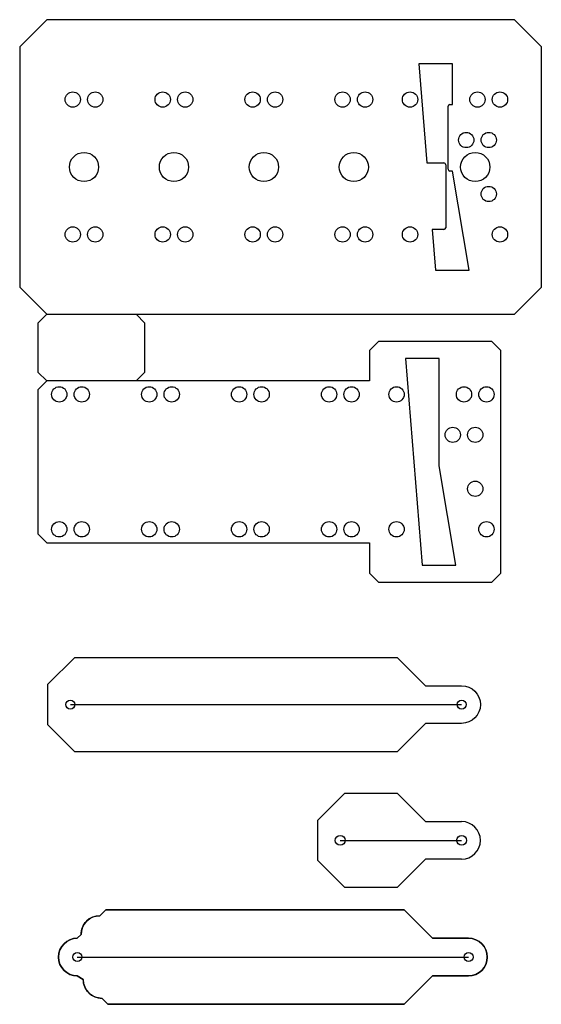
# Model space of a CAD drawing. Extents: x -168 to 202, y -139 to 108.
# Tile 1 of 2: x -168 to -52, y -139 to 80. Entities that reach past the tile are written whole.
import ezdxf

# ---------------------------------------------------------------- set-up
doc = ezdxf.new("R2010")
doc.units = 0
doc.layers.get('0').update_dxf_attribs({"linetype": 'CONTINUOUS'})
for name, color, linetype in [('HIGH_POWER', 1, 'CONTINUOUS'), ('LOW_POWER', 5, 'CONTINUOUS'), ('MEDIUM_POWER', 3, 'CONTINUOUS')]:
    doc.layers.add(name, color=color, linetype=linetype)

msp = doc.modelspace()

# ---------------------------------------------------------------- linework, layer by layer
at = {"color": 7, "linetype": 'CONTINUOUS'}
for p, q in [((-148.93, -117.72), (-150.25, -119.04)), ((-82.57, -117.72), (-148.93, -117.72)), ((-76.25, -124.04), (-82.57, -117.72)), ((-154.43, -123.22), (-155.25, -124.04)), ((-68.25, -124.04), (-76.25, -124.04)), ((-154.25, -128.22), (-69.25, -128.22)), ((-155.25, -132.4), (-153.93, -133.22)), ((-82.57, -138.72), (-76.25, -132.4)), ((-76.25, -132.4), (-68.25, -132.4)), ((-149.75, -137.4), (-148.43, -138.72)), ((-148.43, -138.72), (-82.57, -138.72))]:
    msp.add_line(p, q, dxfattribs=at)
for centre in [(-155.25, -128.22), (-68.25, -128.22)]:
    msp.add_circle(centre, 1, dxfattribs=at)
for centre, start, end in [((-150.25, -123.22), 90, 180), ((-155.25, -128.22), 90, 270), ((-68.25, -128.22), 270, 90), ((-149.75, -133.22), 180, 270)]:
    msp.add_arc(centre, 4.18, start, end, dxfattribs=at)
at = {"layer": 'HIGH_POWER'}
for p, q in [((-162.06, 80.19), (-168.06, 74.19)), ((-162.06, 80.19), (-168.06, 74.19)), ((-162.06, 80.19), (-168.06, 74.19)), ((-162.06, 80.19), (-168.06, 74.19)), ((-162.06, 80.19), (-168.06, 74.19)), ((-162.06, 80.19), (-168.06, 74.19)), ((-162.06, 80.19), (-168.06, 74.19)), ((-162.06, 80.19), (-168.06, 74.19)), ((-162.06, 80.19), (-168.06, 74.19)), ((-162.06, 80.19), (-168.06, 74.19)), ((-162.06, 80.19), (-168.06, 74.19)), ((-162.06, 80.19), (-168.06, 74.19)), ((-58.06, 80.19), (-162.06, 80.19)), ((-58.06, 80.19), (-162.06, 80.19)), ((-58.06, 80.19), (-162.06, 80.19)), ((-58.06, 80.19), (-162.06, 80.19)), ((-58.06, 80.19), (-162.06, 80.19)), ((-58.06, 80.19), (-162.06, 80.19)), ((-58.06, 80.19), (-162.06, 80.19)), ((-58.06, 80.19), (-162.06, 80.19)), ((-58.06, 80.19), (-162.06, 80.19)), ((-58.06, 80.19), (-162.06, 80.19)), ((-58.06, 80.19), (-162.06, 80.19)), ((-58.06, 80.19), (-162.06, 80.19)), ((-52.06, 74.19), (-58.06, 80.19)), ((-52.06, 74.19), (-58.06, 80.19)), ((-52.06, 74.19), (-58.06, 80.19)), ((-52.06, 74.19), (-58.06, 80.19)), ((-52.06, 74.19), (-58.06, 80.19)), ((-52.06, 74.19), (-58.06, 80.19)), ((-52.06, 74.19), (-58.06, 80.19)), ((-52.06, 74.19), (-58.06, 80.19)), ((-52.06, 74.19), (-58.06, 80.19)), ((-52.06, 74.19), (-58.06, 80.19)), ((-52.06, 74.19), (-58.06, 80.19)), ((-52.06, 74.19), (-58.06, 80.19)), ((-168.06, 74.19), (-168.06, 20.69)), ((-168.06, 74.19), (-168.06, 20.69)), ((-168.06, 74.19), (-168.06, 20.69)), ((-168.06, 74.19), (-168.06, 20.69)), ((-168.06, 74.19), (-168.06, 20.69)), ((-168.06, 74.19), (-168.06, 20.69)), ((-168.06, 74.19), (-168.06, 20.69)), ((-168.06, 74.19), (-168.06, 20.69)), ((-168.06, 74.19), (-168.06, 20.69)), ((-168.06, 74.19), (-168.06, 20.69)), ((-168.06, 74.19), (-168.06, 20.69)), ((-168.06, 74.19), (-168.06, 20.69)), ((-52.06, 20.69), (-52.06, 74.19)), ((-52.06, 20.69), (-52.06, 74.19)), ((-52.06, 20.69), (-52.06, 74.19)), ((-52.06, 20.69), (-52.06, 74.19)), ((-52.06, 20.69), (-52.06, 74.19)), ((-52.06, 20.69), (-52.06, 74.19)), ((-52.06, 20.69), (-52.06, 74.19)), ((-52.06, 20.69), (-52.06, 74.19)), ((-52.06, 20.69), (-52.06, 74.19)), ((-52.06, 20.69), (-52.06, 74.19)), ((-52.06, 20.69), (-52.06, 74.19)), ((-52.06, 20.69), (-52.06, 74.19)), ((-71.81, 70.39), (-79.28, 70.39)), ((-79.28, 70.39), (-77.5, 48.34)), ((-71.81, 70.39), (-79.28, 70.39)), ((-79.28, 70.39), (-77.5, 48.34)), ((-71.81, 70.39), (-79.28, 70.39)), ((-79.28, 70.39), (-77.5, 48.34)), ((-71.81, 70.39), (-79.28, 70.39)), ((-79.28, 70.39), (-77.5, 48.34)), ((-71.81, 70.39), (-79.28, 70.39)), ((-79.28, 70.39), (-77.5, 48.34)), ((-71.81, 70.39), (-79.28, 70.39)), ((-79.28, 70.39), (-77.5, 48.34)), ((-71.81, 70.39), (-79.28, 70.39)), ((-79.28, 70.39), (-77.5, 48.34)), ((-71.81, 70.39), (-79.28, 70.39)), ((-79.28, 70.39), (-77.5, 48.34)), ((-71.81, 70.39), (-79.28, 70.39)), ((-79.28, 70.39), (-77.5, 48.34)), ((-71.81, 70.39), (-79.28, 70.39)), ((-79.28, 70.39), (-77.5, 48.34)), ((-71.81, 70.39), (-79.28, 70.39)), ((-79.28, 70.39), (-77.5, 48.34)), ((-71.81, 70.39), (-79.28, 70.39)), ((-79.28, 70.39), (-77.5, 48.34)), ((-71.81, 61.34), (-71.81, 70.39)), ((-71.81, 61.34), (-71.81, 70.39)), ((-71.81, 61.34), (-71.81, 70.39)), ((-71.81, 61.34), (-71.81, 70.39)), ((-71.81, 61.34), (-71.81, 70.39)), ((-71.81, 61.34), (-71.81, 70.39)), ((-71.81, 61.34), (-71.81, 70.39)), ((-71.81, 61.34), (-71.81, 70.39)), ((-71.81, 61.34), (-71.81, 70.39)), ((-71.81, 61.34), (-71.81, 70.39)), ((-71.81, 61.34), (-71.81, 70.39)), ((-71.81, 61.34), (-71.81, 70.39)), ((-72.41, 61.34), (-71.81, 61.34)), ((-72.41, 61.34), (-71.81, 61.34)), ((-72.41, 61.34), (-71.81, 61.34)), ((-72.41, 61.34), (-71.81, 61.34)), ((-72.41, 61.34), (-71.81, 61.34)), ((-72.41, 61.34), (-71.81, 61.34)), ((-72.41, 61.34), (-71.81, 61.34)), ((-72.41, 61.34), (-71.81, 61.34)), ((-72.41, 61.34), (-71.81, 61.34)), ((-72.41, 61.34), (-71.81, 61.34)), ((-72.41, 61.34), (-71.81, 61.34)), ((-72.41, 61.34), (-71.81, 61.34)), ((-72.81, 46.94), (-72.81, 60.94)), ((-72.81, 46.94), (-72.81, 60.94)), ((-72.81, 46.94), (-72.81, 60.94)), ((-72.81, 46.94), (-72.81, 60.94)), ((-72.81, 46.94), (-72.81, 60.94)), ((-72.81, 46.94), (-72.81, 60.94)), ((-72.81, 46.94), (-72.81, 60.94)), ((-72.81, 46.94), (-72.81, 60.94)), ((-72.81, 46.94), (-72.81, 60.94)), ((-72.81, 46.94), (-72.81, 60.94)), ((-72.81, 46.94), (-72.81, 60.94)), ((-72.81, 46.94), (-72.81, 60.94)), ((-77.5, 48.34), (-73.71, 48.34)), ((-77.5, 48.34), (-73.71, 48.34)), ((-77.5, 48.34), (-73.71, 48.34)), ((-77.5, 48.34), (-73.71, 48.34)), ((-77.5, 48.34), (-73.71, 48.34)), ((-77.5, 48.34), (-73.71, 48.34)), ((-77.5, 48.34), (-73.71, 48.34)), ((-77.5, 48.34), (-73.71, 48.34)), ((-77.5, 48.34), (-73.71, 48.34)), ((-77.5, 48.34), (-73.71, 48.34)), ((-77.5, 48.34), (-73.71, 48.34)), ((-77.5, 48.34), (-73.71, 48.34)), ((-73.31, 47.94), (-73.31, 33.94)), ((-73.31, 47.94), (-73.31, 33.94)), ((-73.31, 47.94), (-73.31, 33.94)), ((-73.31, 47.94), (-73.31, 33.94)), ((-73.31, 47.94), (-73.31, 33.94)), ((-73.31, 47.94), (-73.31, 33.94)), ((-73.31, 47.94), (-73.31, 33.94)), ((-73.31, 47.94), (-73.31, 33.94)), ((-73.31, 47.94), (-73.31, 33.94)), ((-73.31, 47.94), (-73.31, 33.94)), ((-73.31, 47.94), (-73.31, 33.94)), ((-73.31, 47.94), (-73.31, 33.94)), ((-71.81, 46.54), (-72.41, 46.54)), ((-71.81, 46.54), (-72.41, 46.54)), ((-71.81, 46.54), (-72.41, 46.54)), ((-71.81, 46.54), (-72.41, 46.54)), ((-71.81, 46.54), (-72.41, 46.54)), ((-71.81, 46.54), (-72.41, 46.54)), ((-71.81, 46.54), (-72.41, 46.54)), ((-71.81, 46.54), (-72.41, 46.54)), ((-71.81, 46.54), (-72.41, 46.54)), ((-71.81, 46.54), (-72.41, 46.54)), ((-71.81, 46.54), (-72.41, 46.54)), ((-71.81, 46.54), (-72.41, 46.54)), ((-68.1, 24.49), (-71.81, 46.54)), ((-68.1, 24.49), (-71.81, 46.54)), ((-68.1, 24.49), (-71.81, 46.54)), ((-68.1, 24.49), (-71.81, 46.54)), ((-68.1, 24.49), (-71.81, 46.54)), ((-68.1, 24.49), (-71.81, 46.54)), ((-68.1, 24.49), (-71.81, 46.54)), ((-68.1, 24.49), (-71.81, 46.54)), ((-68.1, 24.49), (-71.81, 46.54)), ((-68.1, 24.49), (-71.81, 46.54)), ((-68.1, 24.49), (-71.81, 46.54)), ((-68.1, 24.49), (-71.81, 46.54)), ((-73.71, 33.54), (-76.31, 33.54)), ((-76.31, 33.54), (-75.58, 24.49)), ((-73.71, 33.54), (-76.31, 33.54)), ((-76.31, 33.54), (-75.58, 24.49)), ((-73.71, 33.54), (-76.31, 33.54)), ((-76.31, 33.54), (-75.58, 24.49)), ((-73.71, 33.54), (-76.31, 33.54)), ((-76.31, 33.54), (-75.58, 24.49)), ((-73.71, 33.54), (-76.31, 33.54)), ((-76.31, 33.54), (-75.58, 24.49)), ((-73.71, 33.54), (-76.31, 33.54)), ((-76.31, 33.54), (-75.58, 24.49)), ((-73.71, 33.54), (-76.31, 33.54)), ((-76.31, 33.54), (-75.58, 24.49)), ((-73.71, 33.54), (-76.31, 33.54)), ((-76.31, 33.54), (-75.58, 24.49)), ((-73.71, 33.54), (-76.31, 33.54)), ((-76.31, 33.54), (-75.58, 24.49)), ((-73.71, 33.54), (-76.31, 33.54)), ((-76.31, 33.54), (-75.58, 24.49)), ((-73.71, 33.54), (-76.31, 33.54)), ((-76.31, 33.54), (-75.58, 24.49)), ((-73.71, 33.54), (-76.31, 33.54)), ((-76.31, 33.54), (-75.58, 24.49)), ((-75.58, 24.49), (-68.1, 24.49)), ((-75.58, 24.49), (-68.1, 24.49)), ((-75.58, 24.49), (-68.1, 24.49)), ((-75.58, 24.49), (-68.1, 24.49)), ((-75.58, 24.49), (-68.1, 24.49)), ((-75.58, 24.49), (-68.1, 24.49)), ((-75.58, 24.49), (-68.1, 24.49)), ((-75.58, 24.49), (-68.1, 24.49)), ((-75.58, 24.49), (-68.1, 24.49)), ((-75.58, 24.49), (-68.1, 24.49)), ((-75.58, 24.49), (-68.1, 24.49)), ((-75.58, 24.49), (-68.1, 24.49)), ((-168.06, 20.69), (-162.06, 14.69)), ((-168.06, 20.69), (-162.06, 14.69)), ((-168.06, 20.69), (-162.06, 14.69)), ((-168.06, 20.69), (-162.06, 14.69)), ((-168.06, 20.69), (-162.06, 14.69)), ((-168.06, 20.69), (-162.06, 14.69)), ((-168.06, 20.69), (-162.06, 14.69)), ((-168.06, 20.69), (-162.06, 14.69)), ((-168.06, 20.69), (-162.06, 14.69)), ((-168.06, 20.69), (-162.06, 14.69)), ((-168.06, 20.69), (-162.06, 14.69)), ((-168.06, 20.69), (-162.06, 14.69)), ((-58.06, 14.69), (-52.06, 20.69)), ((-58.06, 14.69), (-52.06, 20.69)), ((-58.06, 14.69), (-52.06, 20.69)), ((-58.06, 14.69), (-52.06, 20.69)), ((-58.06, 14.69), (-52.06, 20.69)), ((-58.06, 14.69), (-52.06, 20.69)), ((-58.06, 14.69), (-52.06, 20.69)), ((-58.06, 14.69), (-52.06, 20.69)), ((-58.06, 14.69), (-52.06, 20.69)), ((-58.06, 14.69), (-52.06, 20.69)), ((-58.06, 14.69), (-52.06, 20.69)), ((-58.06, 14.69), (-52.06, 20.69)), ((-162.06, 14.69), (-164.01, 12.75)), ((-162.06, 14.69), (-164.01, 12.75)), ((-162.06, 14.69), (-164.01, 12.75)), ((-162.06, 14.69), (-164.01, 12.75)), ((-162.06, 14.69), (-164.01, 12.75)), ((-162.06, 14.69), (-164.01, 12.75)), ((-162.06, 14.69), (-164.01, 12.75)), ((-162.06, 14.69), (-164.01, 12.75)), ((-162.06, 14.69), (-164.01, 12.75)), ((-162.06, 14.69), (-164.01, 12.75)), ((-162.06, 14.69), (-164.01, 12.75)), ((-162.06, 14.69), (-164.01, 12.75)), ((-162.06, 14.69), (-58.06, 14.69)), ((-162.06, 14.69), (-58.06, 14.69)), ((-162.06, 14.69), (-58.06, 14.69)), ((-162.06, 14.69), (-58.06, 14.69)), ((-162.06, 14.69), (-58.06, 14.69)), ((-162.06, 14.69), (-58.06, 14.69)), ((-162.06, 14.69), (-58.06, 14.69)), ((-162.06, 14.69), (-58.06, 14.69)), ((-162.06, 14.69), (-58.06, 14.69)), ((-162.06, 14.69), (-58.06, 14.69)), ((-162.06, 14.69), (-58.06, 14.69)), ((-162.06, 14.69), (-58.06, 14.69)), ((-140.21, 12.75), (-142.15, 14.69)), ((-140.21, 12.75), (-142.15, 14.69)), ((-140.21, 12.75), (-142.15, 14.69)), ((-140.21, 12.75), (-142.15, 14.69)), ((-140.21, 12.75), (-142.15, 14.69)), ((-140.21, 12.75), (-142.15, 14.69)), ((-140.21, 12.75), (-142.15, 14.69)), ((-140.21, 12.75), (-142.15, 14.69)), ((-140.21, 12.75), (-142.15, 14.69)), ((-140.21, 12.75), (-142.15, 14.69)), ((-140.21, 12.75), (-142.15, 14.69)), ((-140.21, 12.75), (-142.15, 14.69)), ((-164.01, 12.75), (-164.01, 1.83)), ((-164.01, 12.75), (-164.01, 1.83)), ((-164.01, 12.75), (-164.01, 1.83)), ((-164.01, 12.75), (-164.01, 1.83)), ((-164.01, 12.75), (-164.01, 1.83)), ((-164.01, 12.75), (-164.01, 1.83)), ((-164.01, 12.75), (-164.01, 1.83)), ((-164.01, 12.75), (-164.01, 1.83)), ((-164.01, 12.75), (-164.01, 1.83)), ((-164.01, 12.75), (-164.01, 1.83)), ((-164.01, 12.75), (-164.01, 1.83)), ((-164.01, 12.75), (-164.01, 1.83)), ((-140.21, 1.83), (-140.21, 12.75)), ((-140.21, 1.83), (-140.21, 12.75)), ((-140.21, 1.83), (-140.21, 12.75)), ((-140.21, 1.83), (-140.21, 12.75)), ((-140.21, 1.83), (-140.21, 12.75)), ((-140.21, 1.83), (-140.21, 12.75)), ((-140.21, 1.83), (-140.21, 12.75)), ((-140.21, 1.83), (-140.21, 12.75)), ((-140.21, 1.83), (-140.21, 12.75)), ((-140.21, 1.83), (-140.21, 12.75)), ((-140.21, 1.83), (-140.21, 12.75)), ((-140.21, 1.83), (-140.21, 12.75)), ((-88.26, 8.64), (-90.26, 6.64)), ((-88.26, 8.64), (-90.26, 6.64)), ((-88.26, 8.64), (-90.26, 6.64)), ((-88.26, 8.64), (-90.26, 6.64)), ((-88.26, 8.64), (-90.26, 6.64)), ((-88.26, 8.64), (-90.26, 6.64)), ((-88.26, 8.64), (-90.26, 6.64)), ((-88.26, 8.64), (-90.26, 6.64)), ((-88.26, 8.64), (-90.26, 6.64)), ((-88.26, 8.64), (-90.26, 6.64)), ((-88.26, 8.64), (-90.26, 6.64)), ((-88.26, 8.64), (-90.26, 6.64)), ((-90.26, 6.64), (-90.26, -0.11)), ((-90.26, 6.64), (-90.26, -0.11)), ((-90.26, 6.64), (-90.26, -0.11)), ((-90.26, 6.64), (-90.26, -0.11)), ((-90.26, 6.64), (-90.26, -0.11)), ((-90.26, 6.64), (-90.26, -0.11)), ((-90.26, 6.64), (-90.26, -0.11)), ((-90.26, 6.64), (-90.26, -0.11)), ((-90.26, 6.64), (-90.26, -0.11)), ((-90.26, 6.64), (-90.26, -0.11)), ((-90.26, 6.64), (-90.26, -0.11)), ((-90.26, 6.64), (-90.26, -0.11)), ((-63.06, 8.64), (-88.26, 8.64)), ((-63.06, 8.64), (-88.26, 8.64)), ((-63.06, 8.64), (-88.26, 8.64)), ((-63.06, 8.64), (-88.26, 8.64)), ((-63.06, 8.64), (-88.26, 8.64)), ((-63.06, 8.64), (-88.26, 8.64)), ((-63.06, 8.64), (-88.26, 8.64)), ((-63.06, 8.64), (-88.26, 8.64)), ((-63.06, 8.64), (-88.26, 8.64)), ((-63.06, 8.64), (-88.26, 8.64)), ((-63.06, 8.64), (-88.26, 8.64)), ((-63.06, 8.64), (-88.26, 8.64)), ((-61.06, 6.64), (-63.06, 8.64)), ((-61.06, 6.64), (-63.06, 8.64)), ((-61.06, 6.64), (-63.06, 8.64)), ((-61.06, 6.64), (-63.06, 8.64)), ((-61.06, 6.64), (-63.06, 8.64)), ((-61.06, 6.64), (-63.06, 8.64)), ((-61.06, 6.64), (-63.06, 8.64)), ((-61.06, 6.64), (-63.06, 8.64)), ((-61.06, 6.64), (-63.06, 8.64)), ((-61.06, 6.64), (-63.06, 8.64)), ((-61.06, 6.64), (-63.06, 8.64)), ((-61.06, 6.64), (-63.06, 8.64)), ((-61.06, -42.86), (-61.06, 6.64)), ((-61.06, -42.86), (-61.06, 6.64)), ((-61.06, -42.86), (-61.06, 6.64)), ((-61.06, -42.86), (-61.06, 6.64)), ((-61.06, -42.86), (-61.06, 6.64)), ((-61.06, -42.86), (-61.06, 6.64)), ((-61.06, -42.86), (-61.06, 6.64)), ((-61.06, -42.86), (-61.06, 6.64)), ((-61.06, -42.86), (-61.06, 6.64)), ((-61.06, -42.86), (-61.06, 6.64)), ((-61.06, -42.86), (-61.06, 6.64)), ((-61.06, -42.86), (-61.06, 6.64)), ((-74.81, 4.84), (-82.28, 4.84)), ((-82.28, 4.84), (-78.58, -41.06)), ((-74.81, 4.84), (-82.28, 4.84)), ((-82.28, 4.84), (-78.58, -41.06)), ((-74.81, 4.84), (-82.28, 4.84)), ((-82.28, 4.84), (-78.58, -41.06)), ((-74.81, 4.84), (-82.28, 4.84)), ((-82.28, 4.84), (-78.58, -41.06)), ((-74.81, 4.84), (-82.28, 4.84)), ((-82.28, 4.84), (-78.58, -41.06)), ((-74.81, 4.84), (-82.28, 4.84)), ((-82.28, 4.84), (-78.58, -41.06)), ((-74.81, 4.84), (-82.28, 4.84)), ((-82.28, 4.84), (-78.58, -41.06)), ((-74.81, 4.84), (-82.28, 4.84)), ((-82.28, 4.84), (-78.58, -41.06)), ((-74.81, 4.84), (-82.28, 4.84)), ((-82.28, 4.84), (-78.58, -41.06)), ((-74.81, 4.84), (-82.28, 4.84)), ((-82.28, 4.84), (-78.58, -41.06)), ((-74.81, 4.84), (-82.28, 4.84)), ((-82.28, 4.84), (-78.58, -41.06)), ((-74.81, 4.84), (-82.28, 4.84)), ((-82.28, 4.84), (-78.58, -41.06)), ((-74.81, -19.02), (-74.81, 4.84)), ((-74.81, -19.02), (-74.81, 4.84)), ((-74.81, -19.02), (-74.81, 4.84)), ((-74.81, -19.02), (-74.81, 4.84)), ((-74.81, -19.02), (-74.81, 4.84)), ((-74.81, -19.02), (-74.81, 4.84)), ((-74.81, -19.02), (-74.81, 4.84)), ((-74.81, -19.02), (-74.81, 4.84)), ((-74.81, -19.02), (-74.81, 4.84)), ((-74.81, -19.02), (-74.81, 4.84)), ((-74.81, -19.02), (-74.81, 4.84)), ((-74.81, -19.02), (-74.81, 4.84)), ((-164.01, 1.83), (-162.06, -0.11)), ((-164.01, 1.83), (-162.06, -0.11)), ((-164.01, 1.83), (-162.06, -0.11)), ((-164.01, 1.83), (-162.06, -0.11)), ((-164.01, 1.83), (-162.06, -0.11)), ((-164.01, 1.83), (-162.06, -0.11)), ((-164.01, 1.83), (-162.06, -0.11)), ((-164.01, 1.83), (-162.06, -0.11)), ((-164.01, 1.83), (-162.06, -0.11)), ((-164.01, 1.83), (-162.06, -0.11)), ((-164.01, 1.83), (-162.06, -0.11)), ((-164.01, 1.83), (-162.06, -0.11)), ((-142.15, -0.11), (-140.21, 1.83)), ((-142.15, -0.11), (-140.21, 1.83)), ((-142.15, -0.11), (-140.21, 1.83)), ((-142.15, -0.11), (-140.21, 1.83)), ((-142.15, -0.11), (-140.21, 1.83)), ((-142.15, -0.11), (-140.21, 1.83)), ((-142.15, -0.11), (-140.21, 1.83)), ((-142.15, -0.11), (-140.21, 1.83)), ((-142.15, -0.11), (-140.21, 1.83)), ((-142.15, -0.11), (-140.21, 1.83)), ((-142.15, -0.11), (-140.21, 1.83)), ((-142.15, -0.11), (-140.21, 1.83)), ((-162.06, -0.11), (-164.06, -2.11)), ((-162.06, -0.11), (-164.06, -2.11)), ((-162.06, -0.11), (-164.06, -2.11)), ((-162.06, -0.11), (-164.06, -2.11)), ((-162.06, -0.11), (-164.06, -2.11)), ((-162.06, -0.11), (-164.06, -2.11)), ((-162.06, -0.11), (-164.06, -2.11)), ((-162.06, -0.11), (-164.06, -2.11)), ((-162.06, -0.11), (-164.06, -2.11)), ((-162.06, -0.11), (-164.06, -2.11)), ((-162.06, -0.11), (-164.06, -2.11)), ((-162.06, -0.11), (-164.06, -2.11)), ((-164.06, -2.11), (-164.06, -34.11)), ((-164.06, -2.11), (-164.06, -34.11)), ((-164.06, -2.11), (-164.06, -34.11)), ((-164.06, -2.11), (-164.06, -34.11)), ((-164.06, -2.11), (-164.06, -34.11)), ((-164.06, -2.11), (-164.06, -34.11)), ((-164.06, -2.11), (-164.06, -34.11)), ((-164.06, -2.11), (-164.06, -34.11)), ((-164.06, -2.11), (-164.06, -34.11)), ((-164.06, -2.11), (-164.06, -34.11)), ((-164.06, -2.11), (-164.06, -34.11)), ((-164.06, -2.11), (-164.06, -34.11)), ((-90.26, -0.11), (-162.06, -0.11)), ((-90.26, -0.11), (-162.06, -0.11)), ((-90.26, -0.11), (-162.06, -0.11)), ((-90.26, -0.11), (-162.06, -0.11)), ((-90.26, -0.11), (-162.06, -0.11)), ((-90.26, -0.11), (-162.06, -0.11)), ((-90.26, -0.11), (-162.06, -0.11)), ((-90.26, -0.11), (-162.06, -0.11)), ((-90.26, -0.11), (-162.06, -0.11)), ((-90.26, -0.11), (-162.06, -0.11)), ((-90.26, -0.11), (-162.06, -0.11)), ((-90.26, -0.11), (-162.06, -0.11)), ((-71.1, -41.06), (-74.81, -19.02)), ((-71.1, -41.06), (-74.81, -19.02)), ((-71.1, -41.06), (-74.81, -19.02)), ((-71.1, -41.06), (-74.81, -19.02)), ((-71.1, -41.06), (-74.81, -19.02)), ((-71.1, -41.06), (-74.81, -19.02)), ((-71.1, -41.06), (-74.81, -19.02)), ((-71.1, -41.06), (-74.81, -19.02)), ((-71.1, -41.06), (-74.81, -19.02)), ((-71.1, -41.06), (-74.81, -19.02)), ((-71.1, -41.06), (-74.81, -19.02)), ((-71.1, -41.06), (-74.81, -19.02)), ((-164.06, -34.11), (-162.06, -36.11)), ((-164.06, -34.11), (-162.06, -36.11)), ((-164.06, -34.11), (-162.06, -36.11)), ((-164.06, -34.11), (-162.06, -36.11)), ((-164.06, -34.11), (-162.06, -36.11)), ((-164.06, -34.11), (-162.06, -36.11)), ((-164.06, -34.11), (-162.06, -36.11)), ((-164.06, -34.11), (-162.06, -36.11)), ((-164.06, -34.11), (-162.06, -36.11)), ((-164.06, -34.11), (-162.06, -36.11)), ((-164.06, -34.11), (-162.06, -36.11)), ((-164.06, -34.11), (-162.06, -36.11)), ((-162.06, -36.11), (-90.26, -36.11)), ((-162.06, -36.11), (-90.26, -36.11)), ((-162.06, -36.11), (-90.26, -36.11)), ((-162.06, -36.11), (-90.26, -36.11)), ((-162.06, -36.11), (-90.26, -36.11)), ((-162.06, -36.11), (-90.26, -36.11)), ((-162.06, -36.11), (-90.26, -36.11)), ((-162.06, -36.11), (-90.26, -36.11)), ((-162.06, -36.11), (-90.26, -36.11)), ((-162.06, -36.11), (-90.26, -36.11)), ((-162.06, -36.11), (-90.26, -36.11)), ((-162.06, -36.11), (-90.26, -36.11)), ((-90.26, -36.11), (-90.26, -42.86)), ((-90.26, -36.11), (-90.26, -42.86)), ((-90.26, -36.11), (-90.26, -42.86)), ((-90.26, -36.11), (-90.26, -42.86)), ((-90.26, -36.11), (-90.26, -42.86)), ((-90.26, -36.11), (-90.26, -42.86)), ((-90.26, -36.11), (-90.26, -42.86)), ((-90.26, -36.11), (-90.26, -42.86)), ((-90.26, -36.11), (-90.26, -42.86)), ((-90.26, -36.11), (-90.26, -42.86)), ((-90.26, -36.11), (-90.26, -42.86)), ((-90.26, -36.11), (-90.26, -42.86)), ((-78.58, -41.06), (-71.1, -41.06)), ((-78.58, -41.06), (-71.1, -41.06)), ((-78.58, -41.06), (-71.1, -41.06)), ((-78.58, -41.06), (-71.1, -41.06)), ((-78.58, -41.06), (-71.1, -41.06)), ((-78.58, -41.06), (-71.1, -41.06)), ((-78.58, -41.06), (-71.1, -41.06)), ((-78.58, -41.06), (-71.1, -41.06)), ((-78.58, -41.06), (-71.1, -41.06)), ((-78.58, -41.06), (-71.1, -41.06)), ((-78.58, -41.06), (-71.1, -41.06)), ((-78.58, -41.06), (-71.1, -41.06)), ((-90.26, -42.86), (-88.26, -44.86)), ((-90.26, -42.86), (-88.26, -44.86)), ((-90.26, -42.86), (-88.26, -44.86)), ((-90.26, -42.86), (-88.26, -44.86)), ((-90.26, -42.86), (-88.26, -44.86)), ((-90.26, -42.86), (-88.26, -44.86)), ((-90.26, -42.86), (-88.26, -44.86)), ((-90.26, -42.86), (-88.26, -44.86)), ((-90.26, -42.86), (-88.26, -44.86)), ((-90.26, -42.86), (-88.26, -44.86)), ((-90.26, -42.86), (-88.26, -44.86)), ((-90.26, -42.86), (-88.26, -44.86)), ((-63.06, -44.86), (-61.06, -42.86)), ((-63.06, -44.86), (-61.06, -42.86)), ((-63.06, -44.86), (-61.06, -42.86)), ((-63.06, -44.86), (-61.06, -42.86)), ((-63.06, -44.86), (-61.06, -42.86)), ((-63.06, -44.86), (-61.06, -42.86)), ((-63.06, -44.86), (-61.06, -42.86)), ((-63.06, -44.86), (-61.06, -42.86)), ((-63.06, -44.86), (-61.06, -42.86)), ((-63.06, -44.86), (-61.06, -42.86)), ((-63.06, -44.86), (-61.06, -42.86)), ((-63.06, -44.86), (-61.06, -42.86)), ((-88.26, -44.86), (-63.06, -44.86)), ((-88.26, -44.86), (-63.06, -44.86)), ((-88.26, -44.86), (-63.06, -44.86)), ((-88.26, -44.86), (-63.06, -44.86)), ((-88.26, -44.86), (-63.06, -44.86)), ((-88.26, -44.86), (-63.06, -44.86)), ((-88.26, -44.86), (-63.06, -44.86)), ((-88.26, -44.86), (-63.06, -44.86)), ((-88.26, -44.86), (-63.06, -44.86)), ((-88.26, -44.86), (-63.06, -44.86)), ((-88.26, -44.86), (-63.06, -44.86)), ((-88.26, -44.86), (-63.06, -44.86)), ((-101.79, -97.77), (-95.79, -91.77)), ((-95.79, -91.77), (-84.11, -91.77)), ((-84.11, -91.77), (-77.79, -98.09)), ((-101.79, -106.77), (-101.79, -97.77)), ((-101.79, -97.77), (-101.79, -97.77)), ((-77.79, -98.09), (-69.79, -98.09)), ((-95.79, -112.77), (-101.79, -106.77)), ((-77.79, -106.45), (-84.11, -112.77)), ((-69.79, -106.45), (-77.79, -106.45)), ((-84.11, -112.77), (-95.79, -112.77))]:
    msp.add_line(p, q, dxfattribs=at)
for points in [[(-161.79, -67.58), (-155.79, -61.58), (-84.11, -61.58), (-77.79, -67.9), (-69.79, -67.9, -1), (-69.79, -76.26), (-77.79, -76.26), (-84.11, -82.58), (-155.79, -82.58), (-161.79, -76.58), (-161.79, -67.58)], [(-154.43, -123.22, -0.414214), (-150.25, -119.04), (-148.93, -117.72), (-82.57, -117.72), (-76.25, -124.04), (-68.25, -124.04, -1), (-68.25, -132.4), (-76.25, -132.4), (-82.57, -138.72), (-148.43, -138.72), (-149.75, -137.4, -0.414214), (-153.93, -133.22), (-155.25, -132.4, -1), (-155.25, -124.04)]]:
    msp.add_lwpolyline(points, format="xyb", close=True, dxfattribs=at)
for centre, radius in [((-156.26, 62.44), 1.7), ((-156.26, 62.44), 1.7), ((-156.26, 62.44), 1.7), ((-156.26, 62.44), 1.7), ((-156.26, 62.44), 1.7), ((-156.26, 62.44), 1.7), ((-156.26, 62.44), 1.7), ((-156.26, 62.44), 1.7), ((-156.26, 62.44), 1.7), ((-156.26, 62.44), 1.7), ((-156.26, 62.44), 1.7), ((-156.26, 62.44), 1.7), ((-151.26, 62.44), 1.7), ((-151.26, 62.44), 1.7), ((-151.26, 62.44), 1.7), ((-151.26, 62.44), 1.7), ((-151.26, 62.44), 1.7), ((-151.26, 62.44), 1.7), ((-151.26, 62.44), 1.7), ((-151.26, 62.44), 1.7), ((-151.26, 62.44), 1.7), ((-151.26, 62.44), 1.7), ((-151.26, 62.44), 1.7), ((-151.26, 62.44), 1.7), ((-136.26, 62.44), 1.7), ((-136.26, 62.44), 1.7), ((-136.26, 62.44), 1.7), ((-136.26, 62.44), 1.7), ((-136.26, 62.44), 1.7), ((-136.26, 62.44), 1.7), ((-136.26, 62.44), 1.7), ((-136.26, 62.44), 1.7), ((-136.26, 62.44), 1.7), ((-136.26, 62.44), 1.7), ((-136.26, 62.44), 1.7), ((-136.26, 62.44), 1.7), ((-131.26, 62.44), 1.7), ((-131.26, 62.44), 1.7), ((-131.26, 62.44), 1.7), ((-131.26, 62.44), 1.7), ((-131.26, 62.44), 1.7), ((-131.26, 62.44), 1.7), ((-131.26, 62.44), 1.7), ((-131.26, 62.44), 1.7), ((-131.26, 62.44), 1.7), ((-131.26, 62.44), 1.7), ((-131.26, 62.44), 1.7), ((-131.26, 62.44), 1.7), ((-116.26, 62.44), 1.7), ((-116.26, 62.44), 1.7), ((-116.26, 62.44), 1.7), ((-116.26, 62.44), 1.7), ((-116.26, 62.44), 1.7), ((-116.26, 62.44), 1.7), ((-116.26, 62.44), 1.7), ((-116.26, 62.44), 1.7), ((-116.26, 62.44), 1.7), ((-116.26, 62.44), 1.7), ((-116.26, 62.44), 1.7), ((-116.26, 62.44), 1.7), ((-111.26, 62.44), 1.7), ((-111.26, 62.44), 1.7), ((-111.26, 62.44), 1.7), ((-111.26, 62.44), 1.7), ((-111.26, 62.44), 1.7), ((-111.26, 62.44), 1.7), ((-111.26, 62.44), 1.7), ((-111.26, 62.44), 1.7), ((-111.26, 62.44), 1.7), ((-111.26, 62.44), 1.7), ((-111.26, 62.44), 1.7), ((-111.26, 62.44), 1.7), ((-96.26, 62.44), 1.7), ((-96.26, 62.44), 1.7), ((-96.26, 62.44), 1.7), ((-96.26, 62.44), 1.7), ((-96.26, 62.44), 1.7), ((-96.26, 62.44), 1.7), ((-96.26, 62.44), 1.7), ((-96.26, 62.44), 1.7), ((-96.26, 62.44), 1.7), ((-96.26, 62.44), 1.7), ((-96.26, 62.44), 1.7), ((-96.26, 62.44), 1.7), ((-91.26, 62.44), 1.7), ((-91.26, 62.44), 1.7), ((-91.26, 62.44), 1.7), ((-91.26, 62.44), 1.7), ((-91.26, 62.44), 1.7), ((-91.26, 62.44), 1.7), ((-91.26, 62.44), 1.7), ((-91.26, 62.44), 1.7), ((-91.26, 62.44), 1.7), ((-91.26, 62.44), 1.7), ((-91.26, 62.44), 1.7), ((-91.26, 62.44), 1.7), ((-81.26, 62.44), 1.7), ((-81.26, 62.44), 1.7), ((-81.26, 62.44), 1.7), ((-81.26, 62.44), 1.7), ((-81.26, 62.44), 1.7), ((-81.26, 62.44), 1.7), ((-81.26, 62.44), 1.7), ((-81.26, 62.44), 1.7), ((-81.26, 62.44), 1.7), ((-81.26, 62.44), 1.7), ((-81.26, 62.44), 1.7), ((-81.26, 62.44), 1.7), ((-66.26, 62.44), 1.7), ((-66.26, 62.44), 1.7), ((-66.26, 62.44), 1.7), ((-66.26, 62.44), 1.7), ((-66.26, 62.44), 1.7), ((-66.26, 62.44), 1.7), ((-66.26, 62.44), 1.7), ((-66.26, 62.44), 1.7), ((-66.26, 62.44), 1.7), ((-66.26, 62.44), 1.7), ((-66.26, 62.44), 1.7), ((-66.26, 62.44), 1.7), ((-61.26, 62.44), 1.7), ((-61.26, 62.44), 1.7), ((-61.26, 62.44), 1.7), ((-61.26, 62.44), 1.7), ((-61.26, 62.44), 1.7), ((-61.26, 62.44), 1.7), ((-61.26, 62.44), 1.7), ((-61.26, 62.44), 1.7), ((-61.26, 62.44), 1.7), ((-61.26, 62.44), 1.7), ((-61.26, 62.44), 1.7), ((-61.26, 62.44), 1.7), ((-68.76, 53.44), 1.7), ((-68.76, 53.44), 1.7), ((-68.76, 53.44), 1.7), ((-68.76, 53.44), 1.7), ((-68.76, 53.44), 1.7), ((-68.76, 53.44), 1.7), ((-68.76, 53.44), 1.7), ((-68.76, 53.44), 1.7), ((-68.76, 53.44), 1.7), ((-68.76, 53.44), 1.7), ((-68.76, 53.44), 1.7), ((-68.76, 53.44), 1.7), ((-63.76, 53.44), 1.7), ((-63.76, 53.44), 1.7), ((-63.76, 53.44), 1.7), ((-63.76, 53.44), 1.7), ((-63.76, 53.44), 1.7), ((-63.76, 53.44), 1.7), ((-63.76, 53.44), 1.7), ((-63.76, 53.44), 1.7), ((-63.76, 53.44), 1.7), ((-63.76, 53.44), 1.7), ((-63.76, 53.44), 1.7), ((-63.76, 53.44), 1.7), ((-153.76, 47.44), 3.25), ((-153.76, 47.44), 3.25), ((-153.76, 47.44), 3.25), ((-153.76, 47.44), 3.25), ((-153.76, 47.44), 3.25), ((-153.76, 47.44), 3.25), ((-153.76, 47.44), 3.25), ((-153.76, 47.44), 3.25), ((-153.76, 47.44), 3.25), ((-153.76, 47.44), 3.25), ((-153.76, 47.44), 3.25), ((-153.76, 47.44), 3.25), ((-133.76, 47.44), 3.25), ((-133.76, 47.44), 3.25), ((-133.76, 47.44), 3.25), ((-133.76, 47.44), 3.25), ((-133.76, 47.44), 3.25), ((-133.76, 47.44), 3.25), ((-133.76, 47.44), 3.25), ((-133.76, 47.44), 3.25), ((-133.76, 47.44), 3.25), ((-133.76, 47.44), 3.25), ((-133.76, 47.44), 3.25), ((-133.76, 47.44), 3.25), ((-113.76, 47.44), 3.25), ((-113.76, 47.44), 3.25), ((-113.76, 47.44), 3.25), ((-113.76, 47.44), 3.25), ((-113.76, 47.44), 3.25), ((-113.76, 47.44), 3.25), ((-113.76, 47.44), 3.25), ((-113.76, 47.44), 3.25), ((-113.76, 47.44), 3.25), ((-113.76, 47.44), 3.25), ((-113.76, 47.44), 3.25), ((-113.76, 47.44), 3.25), ((-93.76, 47.44), 3.25), ((-93.76, 47.44), 3.25), ((-93.76, 47.44), 3.25), ((-93.76, 47.44), 3.25), ((-93.76, 47.44), 3.25), ((-93.76, 47.44), 3.25), ((-93.76, 47.44), 3.25), ((-93.76, 47.44), 3.25), ((-93.76, 47.44), 3.25), ((-93.76, 47.44), 3.25), ((-93.76, 47.44), 3.25), ((-93.76, 47.44), 3.25), ((-66.76, 47.44), 3.25), ((-66.76, 47.44), 3.25), ((-66.76, 47.44), 3.25), ((-66.76, 47.44), 3.25), ((-66.76, 47.44), 3.25), ((-66.76, 47.44), 3.25), ((-66.76, 47.44), 3.25), ((-66.76, 47.44), 3.25), ((-66.76, 47.44), 3.25), ((-66.76, 47.44), 3.25), ((-66.76, 47.44), 3.25), ((-66.76, 47.44), 3.25), ((-63.76, 41.44), 1.7), ((-63.76, 41.44), 1.7), ((-63.76, 41.44), 1.7), ((-63.76, 41.44), 1.7), ((-63.76, 41.44), 1.7), ((-63.76, 41.44), 1.7), ((-63.76, 41.44), 1.7), ((-63.76, 41.44), 1.7), ((-63.76, 41.44), 1.7), ((-63.76, 41.44), 1.7), ((-63.76, 41.44), 1.7), ((-63.76, 41.44), 1.7), ((-156.26, 32.44), 1.7), ((-156.26, 32.44), 1.7), ((-156.26, 32.44), 1.7), ((-156.26, 32.44), 1.7), ((-156.26, 32.44), 1.7), ((-156.26, 32.44), 1.7), ((-156.26, 32.44), 1.7), ((-156.26, 32.44), 1.7), ((-156.26, 32.44), 1.7), ((-156.26, 32.44), 1.7), ((-156.26, 32.44), 1.7), ((-156.26, 32.44), 1.7), ((-151.26, 32.44), 1.7), ((-151.26, 32.44), 1.7), ((-151.26, 32.44), 1.7), ((-151.26, 32.44), 1.7), ((-151.26, 32.44), 1.7), ((-151.26, 32.44), 1.7), ((-151.26, 32.44), 1.7), ((-151.26, 32.44), 1.7), ((-151.26, 32.44), 1.7), ((-151.26, 32.44), 1.7), ((-151.26, 32.44), 1.7), ((-151.26, 32.44), 1.7), ((-136.26, 32.44), 1.7), ((-136.26, 32.44), 1.7), ((-136.26, 32.44), 1.7), ((-136.26, 32.44), 1.7), ((-136.26, 32.44), 1.7), ((-136.26, 32.44), 1.7), ((-136.26, 32.44), 1.7), ((-136.26, 32.44), 1.7), ((-136.26, 32.44), 1.7), ((-136.26, 32.44), 1.7), ((-136.26, 32.44), 1.7), ((-136.26, 32.44), 1.7), ((-131.26, 32.44), 1.7), ((-131.26, 32.44), 1.7), ((-131.26, 32.44), 1.7), ((-131.26, 32.44), 1.7), ((-131.26, 32.44), 1.7), ((-131.26, 32.44), 1.7), ((-131.26, 32.44), 1.7), ((-131.26, 32.44), 1.7), ((-131.26, 32.44), 1.7), ((-131.26, 32.44), 1.7), ((-131.26, 32.44), 1.7), ((-131.26, 32.44), 1.7), ((-116.26, 32.44), 1.7), ((-116.26, 32.44), 1.7), ((-116.26, 32.44), 1.7), ((-116.26, 32.44), 1.7), ((-116.26, 32.44), 1.7), ((-116.26, 32.44), 1.7), ((-116.26, 32.44), 1.7), ((-116.26, 32.44), 1.7), ((-116.26, 32.44), 1.7), ((-116.26, 32.44), 1.7), ((-116.26, 32.44), 1.7), ((-116.26, 32.44), 1.7), ((-111.26, 32.44), 1.7), ((-111.26, 32.44), 1.7), ((-111.26, 32.44), 1.7), ((-111.26, 32.44), 1.7), ((-111.26, 32.44), 1.7), ((-111.26, 32.44), 1.7), ((-111.26, 32.44), 1.7), ((-111.26, 32.44), 1.7), ((-111.26, 32.44), 1.7), ((-111.26, 32.44), 1.7), ((-111.26, 32.44), 1.7), ((-111.26, 32.44), 1.7), ((-96.26, 32.44), 1.7), ((-96.26, 32.44), 1.7), ((-96.26, 32.44), 1.7), ((-96.26, 32.44), 1.7), ((-96.26, 32.44), 1.7), ((-96.26, 32.44), 1.7), ((-96.26, 32.44), 1.7), ((-96.26, 32.44), 1.7), ((-96.26, 32.44), 1.7), ((-96.26, 32.44), 1.7), ((-96.26, 32.44), 1.7), ((-96.26, 32.44), 1.7), ((-91.26, 32.44), 1.7), ((-91.26, 32.44), 1.7), ((-91.26, 32.44), 1.7), ((-91.26, 32.44), 1.7), ((-91.26, 32.44), 1.7), ((-91.26, 32.44), 1.7), ((-91.26, 32.44), 1.7), ((-91.26, 32.44), 1.7), ((-91.26, 32.44), 1.7), ((-91.26, 32.44), 1.7), ((-91.26, 32.44), 1.7), ((-91.26, 32.44), 1.7), ((-81.26, 32.44), 1.7), ((-81.26, 32.44), 1.7), ((-81.26, 32.44), 1.7), ((-81.26, 32.44), 1.7), ((-81.26, 32.44), 1.7), ((-81.26, 32.44), 1.7), ((-81.26, 32.44), 1.7), ((-81.26, 32.44), 1.7), ((-81.26, 32.44), 1.7), ((-81.26, 32.44), 1.7), ((-81.26, 32.44), 1.7), ((-81.26, 32.44), 1.7), ((-61.26, 32.44), 1.7), ((-61.26, 32.44), 1.7), ((-61.26, 32.44), 1.7), ((-61.26, 32.44), 1.7), ((-61.26, 32.44), 1.7), ((-61.26, 32.44), 1.7), ((-61.26, 32.44), 1.7), ((-61.26, 32.44), 1.7), ((-61.26, 32.44), 1.7), ((-61.26, 32.44), 1.7), ((-61.26, 32.44), 1.7), ((-61.26, 32.44), 1.7), ((-159.26, -3.11), 1.7), ((-159.26, -3.11), 1.7), ((-159.26, -3.11), 1.7), ((-159.26, -3.11), 1.7), ((-159.26, -3.11), 1.7), ((-159.26, -3.11), 1.7), ((-159.26, -3.11), 1.7), ((-159.26, -3.11), 1.7), ((-159.26, -3.11), 1.7), ((-159.26, -3.11), 1.7), ((-159.26, -3.11), 1.7), ((-159.26, -3.11), 1.7), ((-154.26, -3.11), 1.7), ((-154.26, -3.11), 1.7), ((-154.26, -3.11), 1.7), ((-154.26, -3.11), 1.7), ((-154.26, -3.11), 1.7), ((-154.26, -3.11), 1.7), ((-154.26, -3.11), 1.7), ((-154.26, -3.11), 1.7), ((-154.26, -3.11), 1.7), ((-154.26, -3.11), 1.7), ((-154.26, -3.11), 1.7), ((-154.26, -3.11), 1.7), ((-139.26, -3.11), 1.7), ((-139.26, -3.11), 1.7), ((-139.26, -3.11), 1.7), ((-139.26, -3.11), 1.7), ((-139.26, -3.11), 1.7), ((-139.26, -3.11), 1.7), ((-139.26, -3.11), 1.7), ((-139.26, -3.11), 1.7), ((-139.26, -3.11), 1.7), ((-139.26, -3.11), 1.7), ((-139.26, -3.11), 1.7), ((-139.26, -3.11), 1.7), ((-134.26, -3.11), 1.7), ((-134.26, -3.11), 1.7), ((-134.26, -3.11), 1.7), ((-134.26, -3.11), 1.7), ((-134.26, -3.11), 1.7), ((-134.26, -3.11), 1.7), ((-134.26, -3.11), 1.7), ((-134.26, -3.11), 1.7), ((-134.26, -3.11), 1.7), ((-134.26, -3.11), 1.7), ((-134.26, -3.11), 1.7), ((-134.26, -3.11), 1.7), ((-119.26, -3.11), 1.7), ((-119.26, -3.11), 1.7), ((-119.26, -3.11), 1.7), ((-119.26, -3.11), 1.7), ((-119.26, -3.11), 1.7), ((-119.26, -3.11), 1.7), ((-119.26, -3.11), 1.7), ((-119.26, -3.11), 1.7), ((-119.26, -3.11), 1.7), ((-119.26, -3.11), 1.7), ((-119.26, -3.11), 1.7), ((-119.26, -3.11), 1.7), ((-114.26, -3.11), 1.7), ((-114.26, -3.11), 1.7), ((-114.26, -3.11), 1.7), ((-114.26, -3.11), 1.7), ((-114.26, -3.11), 1.7), ((-114.26, -3.11), 1.7), ((-114.26, -3.11), 1.7), ((-114.26, -3.11), 1.7), ((-114.26, -3.11), 1.7), ((-114.26, -3.11), 1.7), ((-114.26, -3.11), 1.7), ((-114.26, -3.11), 1.7), ((-99.26, -3.11), 1.7), ((-99.26, -3.11), 1.7), ((-99.26, -3.11), 1.7), ((-99.26, -3.11), 1.7), ((-99.26, -3.11), 1.7), ((-99.26, -3.11), 1.7), ((-99.26, -3.11), 1.7), ((-99.26, -3.11), 1.7), ((-99.26, -3.11), 1.7), ((-99.26, -3.11), 1.7), ((-99.26, -3.11), 1.7), ((-99.26, -3.11), 1.7), ((-94.26, -3.11), 1.7), ((-94.26, -3.11), 1.7), ((-94.26, -3.11), 1.7), ((-94.26, -3.11), 1.7), ((-94.26, -3.11), 1.7), ((-94.26, -3.11), 1.7), ((-94.26, -3.11), 1.7), ((-94.26, -3.11), 1.7), ((-94.26, -3.11), 1.7), ((-94.26, -3.11), 1.7), ((-94.26, -3.11), 1.7), ((-94.26, -3.11), 1.7), ((-84.26, -3.11), 1.7), ((-84.26, -3.11), 1.7), ((-84.26, -3.11), 1.7), ((-84.26, -3.11), 1.7), ((-84.26, -3.11), 1.7), ((-84.26, -3.11), 1.7), ((-84.26, -3.11), 1.7), ((-84.26, -3.11), 1.7), ((-84.26, -3.11), 1.7), ((-84.26, -3.11), 1.7), ((-84.26, -3.11), 1.7), ((-84.26, -3.11), 1.7), ((-69.26, -3.11), 1.7), ((-69.26, -3.11), 1.7), ((-69.26, -3.11), 1.7), ((-69.26, -3.11), 1.7), ((-69.26, -3.11), 1.7), ((-69.26, -3.11), 1.7), ((-69.26, -3.11), 1.7), ((-69.26, -3.11), 1.7), ((-69.26, -3.11), 1.7), ((-69.26, -3.11), 1.7), ((-69.26, -3.11), 1.7), ((-69.26, -3.11), 1.7), ((-64.26, -3.11), 1.7), ((-64.26, -3.11), 1.7), ((-64.26, -3.11), 1.7), ((-64.26, -3.11), 1.7), ((-64.26, -3.11), 1.7), ((-64.26, -3.11), 1.7), ((-64.26, -3.11), 1.7), ((-64.26, -3.11), 1.7), ((-64.26, -3.11), 1.7), ((-64.26, -3.11), 1.7), ((-64.26, -3.11), 1.7), ((-64.26, -3.11), 1.7), ((-71.76, -12.11), 1.7), ((-71.76, -12.11), 1.7), ((-71.76, -12.11), 1.7), ((-71.76, -12.11), 1.7), ((-71.76, -12.11), 1.7), ((-71.76, -12.11), 1.7), ((-71.76, -12.11), 1.7), ((-71.76, -12.11), 1.7), ((-71.76, -12.11), 1.7), ((-71.76, -12.11), 1.7), ((-71.76, -12.11), 1.7), ((-71.76, -12.11), 1.7), ((-66.76, -12.11), 1.7), ((-66.76, -12.11), 1.7), ((-66.76, -12.11), 1.7), ((-66.76, -12.11), 1.7), ((-66.76, -12.11), 1.7), ((-66.76, -12.11), 1.7), ((-66.76, -12.11), 1.7), ((-66.76, -12.11), 1.7), ((-66.76, -12.11), 1.7), ((-66.76, -12.11), 1.7), ((-66.76, -12.11), 1.7), ((-66.76, -12.11), 1.7), ((-66.76, -24.11), 1.7), ((-66.76, -24.11), 1.7), ((-66.76, -24.11), 1.7), ((-66.76, -24.11), 1.7), ((-66.76, -24.11), 1.7), ((-66.76, -24.11), 1.7), ((-66.76, -24.11), 1.7), ((-66.76, -24.11), 1.7), ((-66.76, -24.11), 1.7), ((-66.76, -24.11), 1.7), ((-66.76, -24.11), 1.7), ((-66.76, -24.11), 1.7), ((-159.26, -33.11), 1.7), ((-159.26, -33.11), 1.7), ((-159.26, -33.11), 1.7), ((-159.26, -33.11), 1.7), ((-159.26, -33.11), 1.7), ((-159.26, -33.11), 1.7), ((-159.26, -33.11), 1.7), ((-159.26, -33.11), 1.7), ((-159.26, -33.11), 1.7), ((-159.26, -33.11), 1.7), ((-159.26, -33.11), 1.7), ((-159.26, -33.11), 1.7), ((-154.26, -33.11), 1.7), ((-154.26, -33.11), 1.7), ((-154.26, -33.11), 1.7), ((-154.26, -33.11), 1.7), ((-154.26, -33.11), 1.7), ((-154.26, -33.11), 1.7), ((-154.26, -33.11), 1.7), ((-154.26, -33.11), 1.7), ((-154.26, -33.11), 1.7), ((-154.26, -33.11), 1.7), ((-154.26, -33.11), 1.7), ((-154.26, -33.11), 1.7), ((-139.26, -33.11), 1.7), ((-139.26, -33.11), 1.7), ((-139.26, -33.11), 1.7), ((-139.26, -33.11), 1.7), ((-139.26, -33.11), 1.7), ((-139.26, -33.11), 1.7), ((-139.26, -33.11), 1.7), ((-139.26, -33.11), 1.7), ((-139.26, -33.11), 1.7), ((-139.26, -33.11), 1.7), ((-139.26, -33.11), 1.7), ((-139.26, -33.11), 1.7), ((-134.26, -33.11), 1.7), ((-134.26, -33.11), 1.7), ((-134.26, -33.11), 1.7), ((-134.26, -33.11), 1.7), ((-134.26, -33.11), 1.7), ((-134.26, -33.11), 1.7), ((-134.26, -33.11), 1.7), ((-134.26, -33.11), 1.7), ((-134.26, -33.11), 1.7), ((-134.26, -33.11), 1.7), ((-134.26, -33.11), 1.7), ((-134.26, -33.11), 1.7), ((-119.26, -33.11), 1.7), ((-119.26, -33.11), 1.7), ((-119.26, -33.11), 1.7), ((-119.26, -33.11), 1.7), ((-119.26, -33.11), 1.7), ((-119.26, -33.11), 1.7), ((-119.26, -33.11), 1.7), ((-119.26, -33.11), 1.7), ((-119.26, -33.11), 1.7), ((-119.26, -33.11), 1.7), ((-119.26, -33.11), 1.7), ((-119.26, -33.11), 1.7), ((-114.26, -33.11), 1.7), ((-114.26, -33.11), 1.7), ((-114.26, -33.11), 1.7), ((-114.26, -33.11), 1.7), ((-114.26, -33.11), 1.7), ((-114.26, -33.11), 1.7), ((-114.26, -33.11), 1.7), ((-114.26, -33.11), 1.7), ((-114.26, -33.11), 1.7), ((-114.26, -33.11), 1.7), ((-114.26, -33.11), 1.7), ((-114.26, -33.11), 1.7), ((-99.26, -33.11), 1.7), ((-99.26, -33.11), 1.7), ((-99.26, -33.11), 1.7), ((-99.26, -33.11), 1.7), ((-99.26, -33.11), 1.7), ((-99.26, -33.11), 1.7), ((-99.26, -33.11), 1.7), ((-99.26, -33.11), 1.7), ((-99.26, -33.11), 1.7), ((-99.26, -33.11), 1.7), ((-99.26, -33.11), 1.7), ((-99.26, -33.11), 1.7), ((-94.26, -33.11), 1.7), ((-94.26, -33.11), 1.7), ((-94.26, -33.11), 1.7), ((-94.26, -33.11), 1.7), ((-94.26, -33.11), 1.7), ((-94.26, -33.11), 1.7), ((-94.26, -33.11), 1.7), ((-94.26, -33.11), 1.7), ((-94.26, -33.11), 1.7), ((-94.26, -33.11), 1.7), ((-94.26, -33.11), 1.7), ((-94.26, -33.11), 1.7), ((-84.26, -33.11), 1.7), ((-84.26, -33.11), 1.7), ((-84.26, -33.11), 1.7), ((-84.26, -33.11), 1.7), ((-84.26, -33.11), 1.7), ((-84.26, -33.11), 1.7), ((-84.26, -33.11), 1.7), ((-84.26, -33.11), 1.7), ((-84.26, -33.11), 1.7), ((-84.26, -33.11), 1.7), ((-84.26, -33.11), 1.7), ((-84.26, -33.11), 1.7), ((-64.26, -33.11), 1.7), ((-64.26, -33.11), 1.7), ((-64.26, -33.11), 1.7), ((-64.26, -33.11), 1.7), ((-64.26, -33.11), 1.7), ((-64.26, -33.11), 1.7), ((-64.26, -33.11), 1.7), ((-64.26, -33.11), 1.7), ((-64.26, -33.11), 1.7), ((-64.26, -33.11), 1.7), ((-64.26, -33.11), 1.7), ((-64.26, -33.11), 1.7), ((-156.79, -72.08), 1), ((-69.79, -72.08), 1), ((-96.79, -102.27), 1.1), ((-69.79, -102.27), 1.1), ((-155.25, -128.22), 1), ((-68.25, -128.22), 1)]:
    msp.add_circle(centre, radius, dxfattribs=at)
for centre, radius, start, end in [((-72.41, 60.94), 0.4, 90, 180), ((-72.41, 60.94), 0.4, 90, 180), ((-72.41, 60.94), 0.4, 90, 180), ((-72.41, 60.94), 0.4, 90, 180), ((-72.41, 60.94), 0.4, 90, 180), ((-72.41, 60.94), 0.4, 90, 180), ((-72.41, 60.94), 0.4, 90, 180), ((-72.41, 60.94), 0.4, 90, 180), ((-72.41, 60.94), 0.4, 90, 180), ((-72.41, 60.94), 0.4, 90, 180), ((-72.41, 60.94), 0.4, 90, 180), ((-72.41, 60.94), 0.4, 90, 180), ((-73.71, 47.94), 0.4, 0, 90), ((-73.71, 47.94), 0.4, 0, 90), ((-73.71, 47.94), 0.4, 0, 90), ((-73.71, 47.94), 0.4, 0, 90), ((-73.71, 47.94), 0.4, 0, 90), ((-73.71, 47.94), 0.4, 0, 90), ((-73.71, 47.94), 0.4, 0, 90), ((-73.71, 47.94), 0.4, 0, 90), ((-73.71, 47.94), 0.4, 0, 90), ((-73.71, 47.94), 0.4, 0, 90), ((-73.71, 47.94), 0.4, 0, 90), ((-73.71, 47.94), 0.4, 0, 90), ((-72.41, 46.94), 0.4, 180, 270), ((-72.41, 46.94), 0.4, 180, 270), ((-72.41, 46.94), 0.4, 180, 270), ((-72.41, 46.94), 0.4, 180, 270), ((-72.41, 46.94), 0.4, 180, 270), ((-72.41, 46.94), 0.4, 180, 270), ((-72.41, 46.94), 0.4, 180, 270), ((-72.41, 46.94), 0.4, 180, 270), ((-72.41, 46.94), 0.4, 180, 270), ((-72.41, 46.94), 0.4, 180, 270), ((-72.41, 46.94), 0.4, 180, 270), ((-72.41, 46.94), 0.4, 180, 270), ((-73.71, 33.94), 0.4, 270, 0), ((-73.71, 33.94), 0.4, 270, 0), ((-73.71, 33.94), 0.4, 270, 0), ((-73.71, 33.94), 0.4, 270, 0), ((-73.71, 33.94), 0.4, 270, 0), ((-73.71, 33.94), 0.4, 270, 0), ((-73.71, 33.94), 0.4, 270, 0), ((-73.71, 33.94), 0.4, 270, 0), ((-73.71, 33.94), 0.4, 270, 0), ((-73.71, 33.94), 0.4, 270, 0), ((-73.71, 33.94), 0.4, 270, 0), ((-73.71, 33.94), 0.4, 270, 0), ((-69.79, -102.27), 4.18, 270, 90)]:
    msp.add_arc(centre, radius, start, end, dxfattribs=at)
at = {"layer": 'LOW_POWER'}
for p, q in [((-156.79, -72.08), (-69.79, -72.08)), ((-156.79, -72.08), (-69.79, -72.08)), ((-96.79, -102.27), (-69.79, -102.27)), ((-155.25, -128.22), (-68.25, -128.22)), ((-155.25, -128.22), (-68.25, -128.22))]:
    msp.add_line(p, q, dxfattribs=at)
at = {"layer": 'MEDIUM_POWER'}
for p, q in [((-156.79, -72.08), (-69.79, -72.08)), ((-156.79, -72.08), (-69.79, -72.08)), ((-156.79, -72.08), (-69.79, -72.08)), ((-156.79, -72.08), (-69.79, -72.08)), ((-96.79, -102.27), (-69.79, -102.27)), ((-96.79, -102.27), (-69.79, -102.27)), ((-96.79, -102.27), (-69.79, -102.27)), ((-96.79, -102.27), (-69.79, -102.27)), ((-155.25, -128.22), (-68.25, -128.22)), ((-155.25, -128.22), (-68.25, -128.22)), ((-155.25, -128.22), (-68.25, -128.22)), ((-155.25, -128.22), (-68.25, -128.22))]:
    msp.add_line(p, q, dxfattribs=at)

doc.saveas('drawing.dxf')
